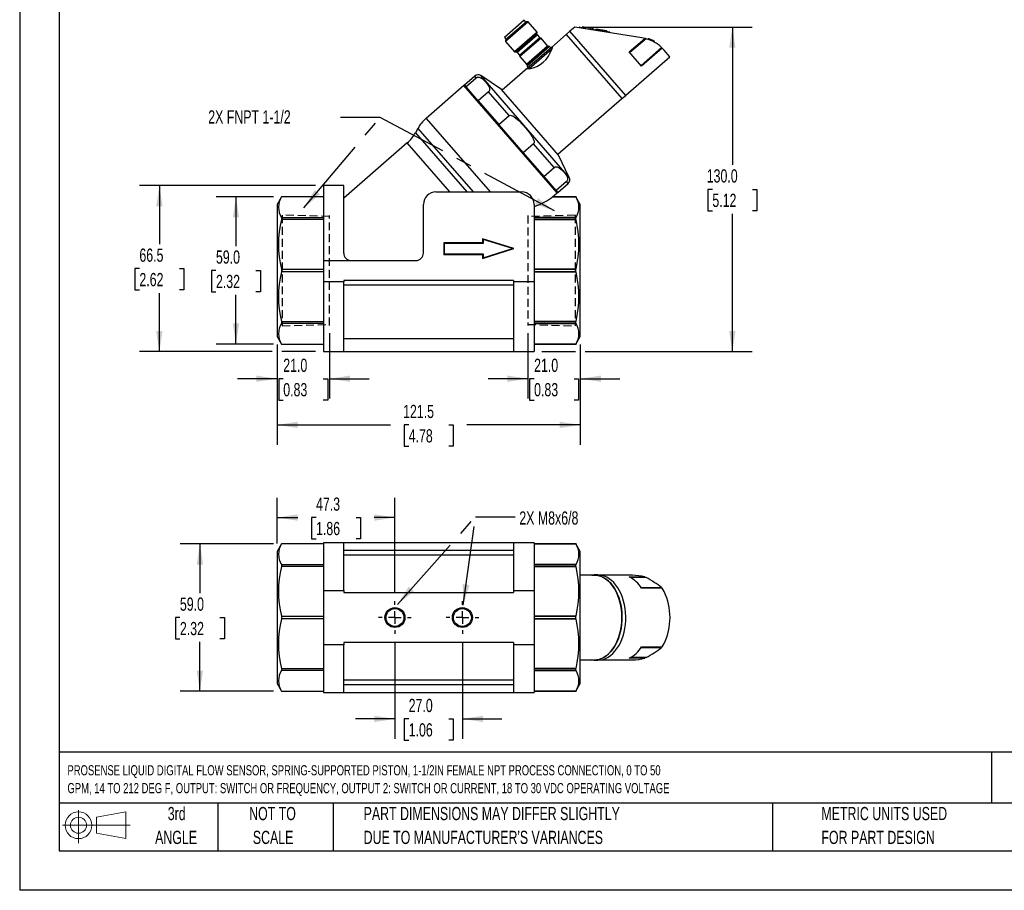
# Model space of a CAD drawing. Header units: millimetres. Extents: x 0 to 699, y 0 to 540.
# Tile 1 of 5: x 0 to 394, y 0 to 349. Entities that reach past the tile are written whole.
import ezdxf

# ---------------------------------------------------------------- set-up
doc = ezdxf.new("R2010")
doc.units = ezdxf.units.MM
doc.header["$LTSCALE"] = 2.5
doc.linetypes.add('CENTERX2', pattern=[20.32, 12.7, -2.54, 2.54, -2.54])
doc.linetypes.add('HIDDEN', pattern=[1.905, 1.27, -0.635])
for name, color, linetype in [('CENTER', 40, 'CENTERX2'), ('HIDDEN', 102, 'HIDDEN'), ('SLD-DEFPOINTS', 7, 'Continuous')]:
    doc.layers.add(name, color=color, linetype=linetype)
doc.layers.add('DIMENSIONS', color=140, linetype='Continuous', lineweight=25)
doc.layers.add('TEXT', color=140, linetype='Continuous', lineweight=25)
doc.styles.add('SLDTEXTSTYLE0', font='TXT', dxfattribs={"width": 0.7})
doc.dimstyles.new('SLDDIMSTYLE0', dxfattribs={"dimtxt": 5.39502, "dimasz": 8.255, "dimexe": 0, "dimexo": 0.0625, "dimgap": 1.348755, "dimtad": 0, "dimtih": 1, "dimtoh": 1, "dimrnd": 1e-09, "dimzin": 4, "dimdsep": 46, "dimtxsty": 'SLDTEXTSTYLE0', "dimsah": 1, "dimcen": 0.09, "dimadec": 0, "dimazin": 1, "dimtfac": 1, "dimtmove": 0, "dimatfit": 0, "dimfxl": 0, "dimfrac": 2, "dimtolj": 1, "dimtzin": 12, "dimarcsym": 0})
doc.dimstyles.new('SLDDIMSTYLE1', dxfattribs={"dimtxt": 5.39502, "dimasz": 8.255, "dimexe": 0, "dimexo": 0.0625, "dimgap": 1.348755, "dimtad": 0, "dimtih": 1, "dimtoh": 1, "dimrnd": 1e-09, "dimzin": 4, "dimdsep": 46, "dimtxsty": 'SLDTEXTSTYLE0', "dimsah": 1, "dimcen": 0.09, "dimadec": 0, "dimazin": 1, "dimtfac": 1, "dimtofl": 0, "dimtmove": 0, "dimatfit": 3, "dimfxl": 0, "dimfrac": 2, "dimtolj": 1, "dimtzin": 12, "dimarcsym": 0})
doc.dimstyles.new('SLDDIMSTYLE2', dxfattribs={"dimtxt": 5.39502, "dimasz": 8.255, "dimexe": 0, "dimexo": 0.0625, "dimgap": 1.348755, "dimtad": 0, "dimtih": 1, "dimtoh": 1, "dimrnd": 1e-09, "dimzin": 12, "dimdsep": 46, "dimtxsty": 'SLDTEXTSTYLE0', "dimsah": 1, "dimcen": 0.09, "dimadec": 0, "dimazin": 3, "dimtfac": 1, "dimtofl": 0, "dimtmove": 0, "dimatfit": 3, "dimfxl": 0, "dimfrac": 2, "dimtolj": 1, "dimtzin": 12, "dimarcsym": 0})
doc.dimstyles.new('SLDDIMSTYLE3', dxfattribs={"dimtxt": 0.18, "dimasz": 8.255, "dimexe": 0, "dimexo": 0.0625, "dimgap": 0, "dimtad": 0, "dimtih": 1, "dimtoh": 1, "dimdec": 0, "dimrnd": 1e-09, "dimzin": 0, "dimdsep": 46, "dimtxsty": 'Standard', "dimsah": 1, "dimcen": 0.09, "dimadec": 0, "dimazin": 0, "dimtfac": 8.255, "dimtdec": 0, "dimtofl": 0, "dimtmove": 0, "dimatfit": 3, "dimfxl": 0, "dimfrac": 2, "dimtolj": 1, "dimtzin": 0, "dimarcsym": 0})

# ---------------------------------------------------------------- blocks, each defined once
blk = doc.blocks.new('Block11')
at = {"color": 7, "linetype": 'Continuous', "lineweight": 18}
for p, q in [((6.47, 13.28), (6.47, 0)), ((13.7, 10.42), (25.44, 12.58)), ((25.44, 12.58), (25.44, 1.83)), ((13.7, 3.99), (13.7, 10.42)), ((0, 7.2), (27.18, 7.2)), ((13.7, 3.99), (25.44, 1.83))]:
    blk.add_line(p, q, dxfattribs=at)
for radius in [5.38, 3.21]:
    blk.add_circle((6.47, 7.2), radius, dxfattribs=at)
blk = doc.blocks.new('Block12')
at = {"layer": 'SLD-DEFPOINTS'}
blk.add_blockref('Block11', (0, 0), dxfattribs=at)
blk = doc.blocks.new('SW_NOTE_0')
at = {"layer": 'TEXT', "color": 0, "linetype": 'CENTERX2', "lineweight": 18, "char_height": 4.0502, "attachment_point": 1, "style": 'SLDTEXTSTYLE0'}
for s, insert in [('PROSENSE LIQUID DIGITAL FLOW SENSOR, SPRING-SUPPORTED PISTON, 1-1/2IN FEMALE NPT PROCESS CONNECTION, 0 TO 50', (0, 5.22)), ('GPM, 14 TO 212 DEG F, OUTPUT: SWITCH OR FREQUENCY, OUTPUT 2: SWITCH OR CURRENT, 18 TO 30 VDC OPERATING VOLTAGE', (0, -1.93))]:
    blk.add_mtext(s, dxfattribs=dict(at, insert=insert))
blk = doc.blocks.new('SW_NOTE_0_3')
at = {"layer": 'TEXT', "color": 0, "linetype": 'CENTERX2', "lineweight": 18, "char_height": 5.2917, "attachment_point": 1, "style": 'SLDTEXTSTYLE0'}
for s, insert in [('PART DIMENSIONS MAY DIFFER SLIGHTLY', (0, 6.82)), ("DUE TO MANUFACTURER'S VARIANCES", (0, -2.73))]:
    blk.add_mtext(s, dxfattribs=dict(at, insert=insert))
blk = doc.blocks.new('SW_NOTE_0_4')
at = {"layer": 'TEXT', "color": 0, "linetype": 'CENTERX2', "lineweight": 18, "char_height": 5.292, "attachment_point": 2, "style": 'SLDTEXTSTYLE0'}
for s, insert in [('NOT TO', (13.15, 6.82)), ('SCALE', (13.39, -2.73))]:
    blk.add_mtext(s, dxfattribs=dict(at, insert=insert))
blk = doc.blocks.new('SW_NOTE_0_5')
at = {"layer": 'TEXT', "color": 0, "linetype": 'CENTERX2', "lineweight": 18, "char_height": 5.292, "attachment_point": 2, "style": 'SLDTEXTSTYLE0'}
for s, insert in [('3rd', (5.79, 6.82)), ('ANGLE', (5.54, -2.73))]:
    blk.add_mtext(s, dxfattribs=dict(at, insert=insert))
blk = doc.blocks.new('SW_NOTE_0_6')
at = {"layer": 'TEXT', "color": 0, "linetype": 'CENTERX2', "lineweight": 18, "char_height": 5.2917, "attachment_point": 1, "style": 'SLDTEXTSTYLE0'}
for s, insert in [('METRIC UNITS USED', (0, 6.82)), ('FOR PART DESIGN', (0, -2.73))]:
    blk.add_mtext(s, dxfattribs=dict(at, insert=insert))
blk = doc.blocks.new('_D')
at = {"layer": 'DIMENSIONS'}
for p, q in [((203.61, 223.22), (203.61, 197.08)), ((224.61, 218.72), (224.61, 197.08)), ((203.61, 205.02), (187.73, 205.02)), ((206.09, 205.02), (204.28, 205.02)), ((204.28, 205.02), (204.28, 196.45)), ((222.12, 205.02), (223.93, 205.02)), ((223.93, 205.02), (223.93, 196.45)), ((224.61, 205.02), (240.48, 205.02)), ((204.28, 196.45), (206.09, 196.45)), ((223.93, 196.45), (222.12, 196.45))]:
    blk.add_line(p, q, dxfattribs=at)
for points in [[(203.61, 205.02), (195.35, 206.29), (195.35, 203.75)], [(224.61, 205.02), (232.86, 203.75), (232.86, 206.29)]]:
    blk.add_solid(points, dxfattribs=at)
at = {"layer": 'DIMENSIONS', "char_height": 5.292, "attachment_point": 1, "style": 'SLDTEXTSTYLE0'}
for s, insert in [('21.0', (206.09, 213.05)), ('0.83', (206.09, 203.27))]:
    blk.add_mtext(s, dxfattribs=dict(at, insert=insert))
blk = doc.blocks.new('_D_1')
at = {"layer": 'DIMENSIONS'}
for p, q in [((124.11, 223.22), (124.11, 197.08)), ((103.11, 218.72), (103.11, 197.08)), ((103.11, 205.02), (87.23, 205.02)), ((105.59, 205.02), (103.78, 205.02)), ((103.78, 205.02), (103.78, 196.45)), ((121.62, 205.02), (123.43, 205.02)), ((123.43, 205.02), (123.43, 196.45)), ((124.11, 205.02), (139.98, 205.02)), ((103.78, 196.45), (105.59, 196.45)), ((123.43, 196.45), (121.62, 196.45))]:
    blk.add_line(p, q, dxfattribs=at)
for points in [[(103.11, 205.02), (94.85, 206.29), (94.85, 203.75)], [(124.11, 205.02), (132.36, 203.75), (132.36, 206.29)]]:
    blk.add_solid(points, dxfattribs=at)
at = {"layer": 'DIMENSIONS', "char_height": 5.292, "attachment_point": 1, "style": 'SLDTEXTSTYLE0'}
for s, insert in [('21.0', (105.59, 213.05)), ('0.83', (105.59, 203.27))]:
    blk.add_mtext(s, dxfattribs=dict(at, insert=insert))
blk = doc.blocks.new('_D_2')
at = {"layer": 'DIMENSIONS'}
for p, q in [((101.66, 277.89), (78.71, 277.89)), ((86.65, 277.89), (86.65, 258.18)), ((78.63, 248.39), (76.82, 248.39)), ((76.82, 248.39), (76.82, 239.82)), ((94.66, 248.39), (96.47, 248.39)), ((96.47, 248.39), (96.47, 239.82)), ((76.82, 239.82), (78.63, 239.82)), ((86.65, 218.89), (86.65, 238.61)), ((96.47, 239.82), (94.66, 239.82)), ((101.66, 218.89), (78.71, 218.89))]:
    blk.add_line(p, q, dxfattribs=at)
for points in [[(86.65, 277.89), (85.38, 269.64), (87.92, 269.64)], [(86.65, 218.89), (87.92, 227.15), (85.38, 227.15)]]:
    blk.add_solid(points, dxfattribs=at)
at = {"layer": 'DIMENSIONS', "char_height": 5.292, "attachment_point": 1, "style": 'SLDTEXTSTYLE0'}
for s, insert in [('59.0', (78.63, 256.42)), ('2.32', (78.63, 246.64))]:
    blk.add_mtext(s, dxfattribs=dict(at, insert=insert))
blk = doc.blocks.new('_D_3')
at = {"layer": 'DIMENSIONS'}
for p, q in [((103.11, 218.72), (103.11, 178.58)), ((224.61, 218.72), (224.61, 217.8)), ((224.61, 213.99), (224.61, 178.58)), ((103.11, 186.52), (148.53, 186.52)), ((155.84, 186.52), (154.03, 186.52)), ((154.03, 186.52), (154.03, 177.95)), ((171.87, 186.52), (173.68, 186.52)), ((173.68, 186.52), (173.68, 177.95)), ((224.61, 186.52), (179.18, 186.52)), ((154.03, 177.95), (155.84, 177.95)), ((173.68, 177.95), (171.87, 177.95))]:
    blk.add_line(p, q, dxfattribs=at)
for points in [[(103.11, 186.52), (111.36, 185.25), (111.36, 187.79)], [(224.61, 186.52), (216.35, 187.79), (216.35, 185.25)]]:
    blk.add_solid(points, dxfattribs=at)
at = {"layer": 'DIMENSIONS', "char_height": 5.292, "attachment_point": 1, "style": 'SLDTEXTSTYLE0'}
for s, insert in [('121.5', (153.6, 194.55)), ('4.78', (155.84, 184.77))]:
    blk.add_mtext(s, dxfattribs=dict(at, insert=insert))
blk = doc.blocks.new('_D_4')
at = {"layer": 'DIMENSIONS'}
for p, q in [((225.55, 345.91), (293.45, 345.91)), ((285.51, 345.91), (285.51, 290.68)), ((277.5, 280.9), (275.68, 280.9)), ((275.68, 280.9), (275.68, 272.33)), ((293.53, 280.9), (295.34, 280.9)), ((295.34, 280.9), (295.34, 272.33)), ((275.68, 272.33), (277.5, 272.33)), ((295.34, 272.33), (293.53, 272.33)), ((285.51, 215.89), (285.51, 271.12)), ((209.23, 215.89), (222.7, 215.89)), ((226.51, 215.89), (293.45, 215.89))]:
    blk.add_line(p, q, dxfattribs=at)
for points in [[(285.51, 345.91), (284.24, 337.65), (286.78, 337.65)], [(285.51, 215.89), (286.78, 224.15), (284.24, 224.15)]]:
    blk.add_solid(points, dxfattribs=at)
at = {"layer": 'DIMENSIONS', "char_height": 5.292, "attachment_point": 1, "style": 'SLDTEXTSTYLE0'}
for s, insert in [('130.0', (275.25, 288.93)), ('5.12', (277.5, 279.15))]:
    blk.add_mtext(s, dxfattribs=dict(at, insert=insert))
blk = doc.blocks.new('_D_5')
at = {"layer": 'DIMENSIONS'}
for p, q in [((118.48, 282.39), (48.04, 282.39)), ((55.97, 282.39), (55.97, 258.93)), ((47.96, 249.14), (46.15, 249.14)), ((46.15, 249.14), (46.15, 240.57)), ((63.99, 249.14), (65.8, 249.14)), ((65.8, 249.14), (65.8, 240.57)), ((46.15, 240.57), (47.96, 240.57)), ((55.97, 215.89), (55.97, 239.36)), ((65.8, 240.57), (63.99, 240.57)), ((101.2, 215.89), (48.04, 215.89)), ((118.48, 215.89), (105.01, 215.89))]:
    blk.add_line(p, q, dxfattribs=at)
for points in [[(55.97, 282.39), (54.7, 274.14), (57.24, 274.14)], [(55.97, 215.89), (57.24, 224.15), (54.7, 224.15)]]:
    blk.add_solid(points, dxfattribs=at)
at = {"layer": 'DIMENSIONS', "char_height": 5.292, "attachment_point": 1, "style": 'SLDTEXTSTYLE0'}
for s, insert in [('66.5', (47.96, 257.17)), ('2.62', (47.96, 247.39))]:
    blk.add_mtext(s, dxfattribs=dict(at, insert=insert))
blk = doc.blocks.new('_D_15')
at = {"layer": 'DIMENSIONS'}
for p, q in [((150.36, 99.6), (150.36, 60.76)), ((177.36, 99.6), (177.36, 60.76)), ((150.36, 68.7), (134.48, 68.7)), ((155.84, 68.7), (154.03, 68.7)), ((154.03, 68.7), (154.03, 60.12)), ((171.87, 68.7), (173.68, 68.7)), ((173.68, 68.7), (173.68, 60.12)), ((177.36, 68.7), (193.23, 68.7)), ((154.03, 60.12), (155.84, 60.12)), ((173.68, 60.12), (171.87, 60.12))]:
    blk.add_line(p, q, dxfattribs=at)
for points in [[(150.36, 68.7), (142.1, 69.97), (142.1, 67.43)], [(177.36, 68.7), (185.61, 67.43), (185.61, 69.97)]]:
    blk.add_solid(points, dxfattribs=at)
at = {"layer": 'DIMENSIONS', "char_height": 5.292, "attachment_point": 1, "style": 'SLDTEXTSTYLE0'}
for s, insert in [('27.0', (155.84, 76.73)), ('1.06', (155.84, 66.94))]:
    blk.add_mtext(s, dxfattribs=dict(at, insert=insert))
blk = doc.blocks.new('_D_16')
at = {"layer": 'DIMENSIONS'}
for p, q in [((101.65, 138.79), (64.27, 138.79)), ((72.21, 138.79), (72.21, 119.09)), ((64.19, 109.31), (62.38, 109.31)), ((62.38, 109.31), (62.38, 100.73)), ((80.23, 109.31), (82.04, 109.31)), ((82.04, 109.31), (82.04, 100.73)), ((62.38, 100.73), (64.19, 100.73)), ((72.21, 79.82), (72.21, 99.52)), ((82.04, 100.73), (80.23, 100.73)), ((101.66, 79.82), (64.27, 79.82))]:
    blk.add_line(p, q, dxfattribs=at)
for points in [[(72.21, 138.79), (70.94, 130.54), (73.48, 130.54)], [(72.21, 79.82), (73.48, 88.08), (70.94, 88.08)]]:
    blk.add_solid(points, dxfattribs=at)
at = {"layer": 'DIMENSIONS', "char_height": 5.292, "attachment_point": 1, "style": 'SLDTEXTSTYLE0'}
for s, insert in [('59.0', (64.19, 117.34)), ('2.32', (64.19, 107.55))]:
    blk.add_mtext(s, dxfattribs=dict(at, insert=insert))
blk = doc.blocks.new('_D_17')
at = {"layer": 'DIMENSIONS'}
for p, q in [((103.11, 138.99), (103.11, 157.32)), ((150.36, 119.03), (150.36, 157.32)), ((103.11, 149.38), (111.41, 149.38)), ((118.72, 149.38), (116.9, 149.38)), ((116.9, 149.38), (116.9, 140.81)), ((134.75, 149.38), (136.56, 149.38)), ((136.56, 149.38), (136.56, 140.81)), ((150.36, 149.38), (142.06, 149.38)), ((116.9, 140.81), (118.72, 140.81)), ((136.56, 140.81), (134.75, 140.81))]:
    blk.add_line(p, q, dxfattribs=at)
for points in [[(103.11, 149.38), (111.36, 148.11), (111.36, 150.65)], [(150.36, 149.38), (142.1, 150.65), (142.1, 148.11)]]:
    blk.add_solid(points, dxfattribs=at)
at = {"layer": 'DIMENSIONS', "char_height": 5.292, "attachment_point": 1, "style": 'SLDTEXTSTYLE0'}
for s, insert in [('47.3', (118.72, 157.41)), ('1.86', (118.72, 147.63))]:
    blk.add_mtext(s, dxfattribs=dict(at, insert=insert))
blk = doc.blocks.new('SW_CENTERMARKSYMBOL_1')
at = {"layer": 'CENTER', "color": 0}
for p, q in [((0, 5.08), (0, 6.54)), ((-5.08, 0), (-6.54, 0)), ((0, 0), (-2.54, 0)), ((0, 0), (0, 2.54)), ((0, 0), (0, -2.54)), ((0, 0), (2.54, 0)), ((5.08, 0), (6.54, 0)), ((0, -5.08), (0, -6.54))]:
    blk.add_line(p, q, dxfattribs=at)
blk = doc.blocks.new('SW_CENTERMARKSYMBOL_2')
at = {"layer": 'CENTER', "color": 0}
for p, q in [((0, 5.08), (0, 6.54)), ((-5.08, 0), (-6.54, 0)), ((0, 0), (-2.54, 0)), ((0, 0), (0, 2.54)), ((0, 0), (0, -2.54)), ((0, 0), (2.54, 0)), ((5.08, 0), (6.54, 0)), ((0, -5.08), (0, -6.54))]:
    blk.add_line(p, q, dxfattribs=at)

msp = doc.modelspace()

# ---------------------------------------------------------------- linework, layer by layer
at = {"color": 7, "linetype": 'Continuous'}
for p in [(0.006, 539.757), (698.506, 0.007)]:
    msp.add_line(p, (0.006, 0.007), dxfattribs=at)
for p, q in [((202.154, 348.672), (194.192, 341.75)), ((203.685, 348.015), (194.629, 340.142)), ((202.98, 348.065), (194.678, 340.848)), ((202.81, 347.917), (202.154, 348.672)), ((203.685, 348.015), (202.98, 348.065)), ((207.294, 343.864), (203.685, 348.015)), ((207.294, 343.864), (198.237, 335.992)), ((198.836, 335.95), (207.252, 343.266)), ((207.252, 343.266), (207.294, 343.864)), ((220.437, 344.292), (218.928, 342.98)), ((242.809, 318.556), (220.437, 344.292)), ((222.374, 345.909), (220.47, 344.254)), ((249.215, 341.658), (222.374, 345.909)), ((224.119, 345.835), (224.088, 345.638)), ((225.027, 345.691), (224.119, 345.835)), ((224.996, 345.494), (225.027, 345.691)), ((225.027, 345.691), (230.46, 344.831)), ((225.433, 345.982), (225.378, 345.636)), ((229.828, 345.285), (225.433, 345.982)), ((229.773, 344.94), (229.828, 345.285)), ((230.46, 344.831), (230.428, 344.633)), ((236.465, 343.88), (230.46, 344.831)), ((230.865, 345.121), (230.81, 344.775)), ((235.26, 344.425), (230.865, 345.121)), ((235.206, 344.079), (235.26, 344.425)), ((236.434, 343.682), (236.465, 343.88)), ((194.192, 341.75), (194.848, 340.995)), ((194.678, 340.848), (194.629, 340.142)), ((194.629, 340.142), (198.237, 335.992)), ((207.398, 342.83), (199.247, 335.745)), ((200.2, 334.648), (208.351, 341.734)), ((208.867, 341.521), (200.338, 334.108)), ((208.762, 341.529), (200.346, 334.213)), ((208.351, 341.734), (207.398, 342.83)), ((208.867, 341.521), (208.762, 341.529)), ((211.524, 338.465), (208.867, 341.521)), ((218.961, 342.942), (213.014, 337.773)), ((218.928, 342.98), (241.299, 317.244)), ((244.219, 335.987), (250.454, 341.408)), ((250.922, 341.284), (244.481, 335.685)), ((250.454, 341.408), (249.215, 341.658)), ((251.687, 341.048), (251.948, 341.275)), ((252.163, 341.197), (251.904, 340.972)), ((253.831, 340.129), (254.073, 340.34)), ((254.02, 340.028), (254.261, 340.238)), ((198.237, 335.992), (198.836, 335.95)), ((199.247, 335.745), (200.2, 334.648)), ((202.996, 331.051), (211.524, 338.465)), ((211.762, 338.298), (203.128, 330.792)), ((212.318, 338.085), (203.262, 330.212)), ((213.014, 337.773), (203.473, 329.479)), ((213.153, 337.103), (204.118, 329.249)), ((212.318, 338.085), (211.762, 338.298)), ((212.772, 337.562), (212.318, 338.085)), ((249.137, 330.33), (244.219, 335.987)), ((248.918, 330.582), (257.165, 337.75)), ((257.406, 337.518), (249.137, 330.33)), ((258.189, 336.684), (257.406, 337.518)), ((260.512, 334.012), (258.189, 336.684)), ((200.346, 334.213), (200.338, 334.108)), ((200.338, 334.108), (202.996, 331.051)), ((242.776, 318.594), (260.512, 334.012)), ((203.473, 329.479), (193.255, 320.597)), ((203.128, 330.792), (203.262, 330.212)), ((203.262, 330.212), (203.715, 329.69)), ((182.308, 326.318), (178.163, 322.715)), ((178.782, 322.004), (182.926, 325.606)), ((182.926, 325.606), (182.308, 326.318)), ((192.993, 320.899), (184.738, 326.466)), ((220.188, 285.686), (184.738, 326.466)), ((177.935, 322.517), (162.801, 309.361)), ((215.33, 279.498), (177.935, 322.517)), ((178.163, 322.715), (178.782, 322.004)), ((178.782, 322.004), (178.841, 321.936)), ((183.632, 316.425), (178.841, 321.936)), ((187.835, 319.959), (183.691, 316.356)), ((196.096, 310.456), (187.835, 319.959)), ((215.824, 294.635), (192.993, 320.899)), ((183.632, 316.425), (183.691, 316.356)), ((183.691, 316.356), (191.952, 306.854)), ((215.561, 294.937), (241.267, 317.282)), ((241.299, 317.244), (242.809, 318.556)), ((162.801, 309.361), (188.452, 279.853)), ((191.952, 306.854), (196.096, 310.456)), ((159.523, 305.314), (158.543, 303.545)), ((159.523, 305.314), (181.656, 279.853)), ((192.07, 306.717), (191.952, 306.854)), ((201.652, 295.695), (192.07, 306.717)), ((158.543, 303.545), (179.137, 279.853)), ((155.265, 299.497), (129.807, 277.367)), ((172.341, 279.853), (155.265, 299.497)), ((205.915, 299.161), (201.771, 295.558)), ((214.175, 289.659), (205.915, 299.161)), ((201.652, 295.695), (201.771, 295.558)), ((201.771, 295.558), (210.031, 286.056)), ((220.188, 285.686), (215.824, 294.635)), ((210.031, 286.056), (214.175, 289.659)), ((210.09, 285.988), (210.031, 286.056)), ((214.881, 280.477), (210.09, 285.988)), ((129.807, 282.393), (121.657, 282.393)), ((121.657, 282.393), (121.657, 252.393)), ((129.807, 255.393), (129.807, 282.393)), ((214.881, 280.477), (214.94, 280.408)), ((219.084, 284.011), (214.94, 280.408)), ((214.94, 280.408), (215.559, 279.697)), ((215.559, 279.697), (219.703, 283.299)), ((219.703, 283.299), (219.084, 284.011)), ((104.839, 277.893), (103.107, 274.893)), ((104.839, 277.889), (104.827, 277.867)), ((121.657, 277.867), (104.827, 277.867)), ((121.657, 277.893), (104.839, 277.893)), ((104.839, 277.893), (104.839, 277.889)), ((121.657, 277.889), (104.839, 277.889)), ((166.775, 279.853), (201.057, 279.853)), ((213.445, 277.867), (213.472, 277.889)), ((213.445, 277.867), (222.887, 277.867)), ((222.875, 277.893), (213.472, 277.893)), ((222.875, 277.889), (213.472, 277.889)), ((213.475, 277.885), (215.33, 279.498)), ((224.607, 274.893), (222.875, 277.893)), ((222.875, 277.889), (222.875, 277.893)), ((222.887, 277.867), (222.875, 277.889)), ((103.107, 274.893), (103.107, 221.893)), ((161.775, 255.393), (161.775, 274.853)), ((206.057, 274.853), (206.057, 243.852)), ((224.607, 221.893), (224.607, 274.893)), ((104.827, 269.64), (104.839, 269.617)), ((104.827, 269.64), (121.657, 269.64)), ((104.839, 268.883), (104.827, 268.829)), ((121.657, 268.829), (104.827, 268.829)), ((104.839, 269.617), (104.839, 268.883)), ((104.839, 269.617), (121.657, 269.617)), ((121.657, 268.883), (104.839, 268.883)), ((222.887, 269.64), (206.057, 269.64)), ((206.057, 269.617), (222.875, 269.617)), ((222.875, 268.883), (206.057, 268.883)), ((206.057, 268.829), (222.887, 268.829)), ((222.875, 269.617), (222.887, 269.64)), ((222.875, 268.883), (222.875, 269.617)), ((222.887, 268.829), (222.875, 268.883)), ((185.467, 261.063), (185.467, 259.428)), ((185.467, 261.063), (185.628, 260.844)), ((197.907, 257.143), (185.467, 261.063)), ((185.628, 260.844), (185.628, 259.268)), ((197.372, 257.143), (185.628, 260.844)), ((185.467, 259.428), (169.907, 259.428)), ((169.907, 259.428), (170.068, 259.268)), ((169.907, 259.428), (169.907, 254.858)), ((185.628, 259.268), (170.068, 259.268)), ((170.068, 259.268), (170.068, 255.019)), ((185.467, 259.428), (185.628, 259.268)), ((185.467, 253.223), (197.907, 257.143)), ((185.628, 253.443), (197.372, 257.143)), ((197.907, 257.143), (197.372, 257.143)), ((169.907, 254.858), (170.068, 255.019)), ((169.907, 254.858), (185.467, 254.858)), ((170.068, 255.019), (185.628, 255.019)), ((185.628, 255.019), (185.467, 254.858)), ((185.467, 254.858), (185.467, 253.223)), ((185.467, 253.223), (185.628, 253.443)), ((185.628, 255.019), (185.628, 253.443)), ((104.827, 248.967), (104.839, 248.912)), ((104.827, 248.967), (121.657, 248.967)), ((104.839, 248.912), (104.839, 247.874)), ((104.839, 248.912), (121.657, 248.912)), ((121.657, 252.393), (132.807, 252.393)), ((121.657, 252.393), (121.657, 243.852)), ((132.807, 252.393), (158.775, 252.393)), ((222.887, 248.967), (206.057, 248.967)), ((206.057, 248.912), (222.875, 248.912)), ((222.875, 248.912), (222.887, 248.967)), ((222.875, 247.874), (222.875, 248.912)), ((104.839, 247.874), (104.827, 247.819)), ((121.657, 247.819), (104.827, 247.819)), ((121.657, 247.874), (104.839, 247.874)), ((222.875, 247.874), (206.057, 247.874)), ((206.057, 247.819), (222.887, 247.819)), ((222.887, 247.819), (222.875, 247.874)), ((129.897, 243.852), (121.657, 243.852)), ((121.657, 243.852), (121.657, 215.893)), ((197.817, 244.393), (129.897, 244.393)), ((129.897, 244.393), (129.897, 243.852)), ((129.897, 215.893), (129.897, 243.852)), ((197.817, 242.501), (129.897, 242.501)), ((197.817, 244.393), (197.817, 243.852)), ((197.817, 243.852), (197.817, 215.893)), ((206.057, 243.852), (197.817, 243.852)), ((206.057, 243.852), (206.057, 215.893)), ((104.827, 227.958), (121.657, 227.958)), ((104.827, 227.958), (104.839, 227.904)), ((104.839, 227.17), (104.827, 227.146)), ((121.657, 227.146), (104.827, 227.146)), ((104.839, 227.904), (104.839, 227.17)), ((104.839, 227.904), (121.657, 227.904)), ((121.657, 227.17), (104.839, 227.17)), ((222.887, 227.958), (206.057, 227.958)), ((206.057, 227.904), (222.875, 227.904)), ((222.875, 227.17), (206.057, 227.17)), ((206.057, 227.146), (222.887, 227.146)), ((222.875, 227.904), (222.887, 227.958)), ((222.875, 227.17), (222.875, 227.904)), ((222.887, 227.146), (222.875, 227.17)), ((103.107, 221.893), (104.839, 218.893)), ((197.817, 220.939), (129.897, 220.939)), ((222.875, 218.893), (224.607, 221.893)), ((104.827, 218.919), (104.839, 218.898)), ((104.827, 218.919), (121.657, 218.919)), ((104.839, 218.898), (104.839, 218.893)), ((104.839, 218.898), (121.657, 218.898)), ((104.839, 218.893), (121.657, 218.893)), ((222.887, 218.919), (206.057, 218.919)), ((206.057, 218.898), (222.875, 218.898)), ((206.057, 218.893), (222.875, 218.893)), ((222.875, 218.898), (222.887, 218.919)), ((222.875, 218.893), (222.875, 218.898)), ((121.657, 215.893), (129.897, 215.893)), ((129.897, 215.893), (197.817, 215.893)), ((197.817, 215.893), (206.057, 215.893)), ((104.839, 138.817), (103.107, 135.817)), ((104.839, 138.812), (104.827, 138.791)), ((121.657, 138.791), (104.827, 138.791)), ((121.657, 138.817), (104.839, 138.817)), ((104.839, 138.817), (104.839, 138.812)), ((121.657, 138.812), (104.839, 138.812)), ((129.897, 139.317), (121.657, 139.317)), ((121.657, 139.317), (121.657, 120.193)), ((129.897, 120.193), (129.897, 139.317)), ((197.817, 139.317), (129.897, 139.317)), ((206.057, 139.317), (197.817, 139.317)), ((197.817, 139.317), (197.817, 120.193)), ((206.057, 139.317), (206.057, 120.193)), ((222.875, 138.817), (206.057, 138.817)), ((222.875, 138.812), (206.057, 138.812)), ((206.057, 138.791), (222.887, 138.791)), ((224.607, 135.817), (222.875, 138.817)), ((222.875, 138.812), (222.875, 138.817)), ((222.887, 138.791), (222.875, 138.812)), ((103.107, 135.817), (103.107, 82.817)), ((129.897, 136.277), (197.817, 136.277)), ((197.817, 134.28), (129.897, 134.28)), ((224.607, 82.817), (224.607, 135.817)), ((104.827, 130.564), (104.839, 130.54)), ((104.827, 130.564), (121.657, 130.564)), ((104.839, 130.54), (104.839, 129.806)), ((104.839, 130.54), (121.657, 130.54)), ((222.887, 130.564), (206.057, 130.564)), ((206.057, 130.54), (222.875, 130.54)), ((222.875, 130.54), (222.887, 130.564)), ((222.875, 129.806), (222.875, 130.54)), ((104.839, 129.806), (104.827, 129.752)), ((121.657, 129.752), (104.827, 129.752)), ((121.657, 129.806), (104.839, 129.806)), ((222.875, 129.806), (206.057, 129.806)), ((206.057, 129.752), (222.887, 129.752)), ((222.887, 129.752), (222.875, 129.806)), ((230.114, 126.317), (224.607, 126.317)), ((231.623, 126.367), (230.114, 126.367)), ((244.292, 126.317), (232.479, 126.317)), ((244.219, 125.619), (250.454, 125.619)), ((250.922, 125.367), (244.733, 125.367)), ((250.454, 125.619), (249.215, 125.883)), ((250.454, 125.619), (250.454, 125.367)), ((121.657, 120.193), (129.897, 120.193)), ((121.657, 120.193), (121.657, 98.441)), ((129.897, 120.193), (129.897, 119.317)), ((129.897, 119.317), (197.817, 119.317)), ((197.817, 120.193), (206.057, 120.193)), ((197.817, 120.193), (197.817, 119.317)), ((206.057, 120.193), (206.057, 98.441)), ((248.966, 121.304), (257.165, 121.304)), ((257.406, 121.035), (249.137, 121.035)), ((258.189, 119.702), (257.406, 121.035)), ((104.827, 109.891), (104.839, 109.836)), ((104.827, 109.891), (121.657, 109.891)), ((104.839, 108.798), (104.827, 108.743)), ((121.657, 108.743), (104.827, 108.743)), ((104.839, 109.836), (104.839, 108.798)), ((104.839, 109.836), (121.657, 109.836)), ((121.657, 108.798), (104.839, 108.798)), ((222.887, 109.891), (206.057, 109.891)), ((206.057, 109.836), (222.875, 109.836)), ((222.875, 108.798), (206.057, 108.798)), ((206.057, 108.743), (222.887, 108.743)), ((222.875, 109.836), (222.887, 109.891)), ((222.875, 108.798), (222.875, 109.836)), ((222.887, 108.743), (222.875, 108.798)), ((197.817, 99.317), (129.897, 99.317)), ((129.897, 99.317), (129.897, 98.441)), ((197.817, 99.317), (197.817, 98.441)), ((257.406, 97.599), (258.189, 98.932)), ((129.897, 98.441), (121.657, 98.441)), ((121.657, 98.441), (121.657, 79.317)), ((129.897, 79.317), (129.897, 98.441)), ((206.057, 98.441), (197.817, 98.441)), ((197.817, 98.441), (197.817, 79.317)), ((206.057, 98.441), (206.057, 79.317)), ((248.966, 97.33), (257.165, 97.33)), ((249.137, 97.599), (257.406, 97.599)), ((224.607, 92.317), (230.114, 92.317)), ((230.114, 92.267), (229.257, 92.317)), ((230.114, 92.267), (231.623, 92.267)), ((232.479, 92.317), (244.292, 92.317)), ((250.454, 93.015), (244.219, 93.015)), ((250.922, 93.267), (244.733, 93.267)), ((249.215, 92.751), (250.454, 93.015)), ((250.454, 93.267), (250.454, 93.015)), ((104.827, 88.882), (104.839, 88.827)), ((104.827, 88.882), (121.657, 88.882)), ((104.839, 88.094), (104.827, 88.07)), ((121.657, 88.07), (104.827, 88.07)), ((104.839, 88.827), (104.839, 88.094)), ((104.839, 88.827), (121.657, 88.827)), ((121.657, 88.094), (104.839, 88.094)), ((222.887, 88.882), (206.057, 88.882)), ((206.057, 88.827), (222.875, 88.827)), ((222.875, 88.094), (206.057, 88.094)), ((206.057, 88.07), (222.887, 88.07)), ((222.875, 88.827), (222.887, 88.882)), ((222.875, 88.094), (222.875, 88.827)), ((222.887, 88.07), (222.875, 88.094)), ((129.897, 84.353), (197.817, 84.353)), ((103.107, 82.817), (104.839, 79.817)), ((104.827, 79.843), (104.839, 79.821)), ((104.827, 79.843), (121.657, 79.843)), ((104.839, 79.821), (104.839, 79.817)), ((104.839, 79.821), (121.657, 79.821)), ((104.839, 79.817), (121.657, 79.817)), ((121.657, 79.317), (129.897, 79.317)), ((197.817, 82.356), (129.897, 82.356)), ((129.897, 79.317), (197.817, 79.317)), ((197.817, 79.317), (206.057, 79.317)), ((222.887, 79.843), (206.057, 79.843)), ((206.057, 79.821), (222.875, 79.821)), ((206.057, 79.817), (222.875, 79.817)), ((222.875, 79.817), (224.607, 82.817)), ((222.875, 79.821), (222.887, 79.843)), ((222.875, 79.817), (222.875, 79.821))]:
    msp.add_line(p, q)
at = {"flags": 128}
for points in [[(213.014, 337.773), (213.207, 337.89), (213.302, 337.82), (213.29, 337.557), (213.153, 337.103)], [(204.118, 329.249), (203.649, 329.174), (203.384, 329.196), (203.328, 329.303), (203.473, 329.479)], [(182.926, 325.606), (183.094, 325.726), (183.302, 325.818), (183.625, 325.879), (184.019, 325.853), (184.371, 325.757), (184.943, 325.481), (185.443, 325.13), (186.34, 324.302), (187.244, 323.227), (187.77, 322.42), (188.057, 321.808), (188.192, 321.336), (188.228, 320.793), (188.17, 320.486), (188.06, 320.232), (187.949, 320.074), (187.835, 319.959)], [(196.096, 310.456), (196.277, 310.561), (196.529, 310.602), (196.961, 310.537), (197.545, 310.301), (198.088, 309.977), (199.954, 308.462), (201.624, 306.719), (203.45, 304.585), (204.602, 303.057), (205.315, 301.954), (205.743, 301.146), (206.062, 300.276), (206.132, 299.823), (206.101, 299.479), (206.02, 299.286), (205.915, 299.161)], [(214.175, 289.659), (214.343, 289.778), (214.551, 289.87), (214.874, 289.931), (215.268, 289.905), (215.62, 289.809), (216.192, 289.533), (216.692, 289.182), (217.589, 288.354), (218.493, 287.28), (219.019, 286.472), (219.306, 285.86), (219.441, 285.388), (219.477, 284.845), (219.419, 284.538), (219.309, 284.285), (219.198, 284.126), (219.084, 284.011)], [(229.257, 126.317), (229.589, 126.348), (230.638, 126.348), (231.682, 126.199), (232.712, 125.9), (233.719, 125.457), (234.695, 124.871), (235.631, 124.149), (236.517, 123.296), (237.348, 122.321), (238.115, 121.231), (238.812, 120.036), (239.432, 118.748), (239.971, 117.376), (240.423, 115.934), (240.784, 114.433), (241.051, 112.888), (241.223, 111.311), (241.296, 109.717), (241.272, 108.119), (241.149, 106.531), (240.929, 104.968), (240.615, 103.444), (240.208, 101.971), (239.712, 100.562), (239.132, 99.231), (238.473, 97.988), (237.74, 96.844), (236.94, 95.811), (236.081, 94.895), (235.168, 94.107), (234.212, 93.452), (233.219, 92.937), (232.199, 92.566), (231.161, 92.342), (230.114, 92.267), (230.114, 92.267)], [(241.267, 109.317), (241.218, 110.909), (241.071, 112.487), (240.828, 114.037), (240.491, 115.545), (240.063, 116.999), (239.547, 118.386), (238.949, 119.692), (238.272, 120.908), (237.524, 122.021), (236.711, 123.023), (235.84, 123.905), (234.919, 124.658), (233.955, 125.277), (232.958, 125.755), (231.936, 126.089), (230.897, 126.275), (230.114, 126.317)], [(231.623, 92.267), (232.67, 92.342), (233.709, 92.566), (234.729, 92.937), (235.721, 93.452), (236.678, 94.107), (237.59, 94.895), (238.45, 95.811), (239.25, 96.844), (239.982, 97.988), (240.642, 99.231), (241.222, 100.562), (241.717, 101.971), (242.124, 103.444), (242.439, 104.968), (242.658, 106.531), (242.781, 108.119), (242.806, 109.717), (242.732, 111.311), (242.561, 112.888), (242.293, 114.433), (241.932, 115.934), (241.48, 117.376), (240.942, 118.748), (240.321, 120.036), (239.625, 121.231), (238.858, 122.321), (238.027, 123.296), (237.14, 124.149), (236.205, 124.871), (235.229, 125.457), (234.221, 125.9), (233.191, 126.199), (232.147, 126.348), (231.623, 126.367)], [(230.114, 92.317), (230.897, 92.359), (231.936, 92.545), (232.958, 92.879), (233.955, 93.357), (234.919, 93.976), (235.84, 94.729), (236.711, 95.611), (237.524, 96.613), (238.272, 97.726), (238.949, 98.942), (239.547, 100.248), (240.063, 101.635), (240.491, 103.088), (240.828, 104.597), (241.071, 106.147), (241.218, 107.725), (241.267, 109.317)]]:
    msp.add_lwpolyline(points, dxfattribs=at)
for centre, radius in [((150.357, 109.317), 4), ((150.357, 109.317), 3.594), ((177.357, 109.317), 4), ((177.357, 109.317), 3.594)]:
    msp.add_circle(centre, radius)
for centre, radius, start, end in [((207.85, 343.224), 0.6, 176, 221), ((208.804, 342.127), 0.6, 221, 266), ((247.999, 331.202), 10.497, 73.83325, 76.47188), ((246.868, 326.843), 15, 46.65096, 74.31925), ((246.869, 326.842), 15.3, 69.75372, 70.61158), ((246.869, 326.842), 15.3, 61.90765, 69.75372), ((246.869, 326.842), 15.3, 61.108, 61.90765), ((198.794, 335.351), 0.6, 41, 86), ((202.465, 340.274), 11.148, 278.52528, 343.47472), ((211.977, 338.858), 0.6, 221, 249), ((246.868, 326.843), 15, 45.3702, 46.65096), ((199.747, 334.255), 0.6, 356, 41), ((202.543, 330.658), 0.6, 13, 41), ((183.62, 324.808), 2, 56, 131), ((178.591, 321.762), 1, 113.36212, 131), ((172.642, 298.041), 15, 131, 150.99518), ((145.424, 310.818), 15, 311, 330.99518), ((218.391, 284.809), 2, 311, 26), ((111.745, 273.754), 8.049, 149.26444, 210.73556), ((166.775, 274.853), 5, 90, 180), ((201.057, 274.853), 5, 0, 90), ((214.674, 280.253), 1, 311, 328.63788), ((215.969, 273.754), 8.049, 329.26444, 30.73556), ((147.044, 258.898), 43.369, 166.76309, 193.23691), ((180.67, 258.898), 43.369, 346.76309, 13.23691), ((132.807, 255.393), 3, 180, 270), ((158.775, 255.393), 3, 270, 0), ((147.044, 237.889), 43.369, 166.76309, 193.23691), ((180.67, 237.889), 43.369, 346.76309, 13.23691), ((111.745, 223.033), 8.049, 149.26444, 210.73556), ((215.969, 223.033), 8.049, 329.26444, 30.73556), ((111.745, 134.677), 8.049, 149.26444, 210.73556), ((215.969, 134.677), 8.049, 329.26444, 30.73556), ((147.044, 119.822), 43.369, 166.76309, 193.23691), ((180.67, 119.822), 43.369, 346.76309, 13.23691), ((239.081, 115.178), 11.637, 30.21767, 63.80123), ((236.479, 109.317), 24.066, 334.43649, 25.56351), ((147.044, 98.812), 43.369, 166.76309, 193.23691), ((180.67, 98.812), 43.369, 346.76309, 13.23691), ((239.081, 103.456), 11.637, 296.19877, 329.78233), ((111.745, 83.956), 8.049, 149.26444, 210.73556), ((215.969, 83.956), 8.049, 329.26444, 30.73556)]:
    msp.add_arc(centre, radius, start, end)
for centre, major_axis, ratio, start_param, end_param in [((170.286, 278.105), (45.505, 3.75), 0.2459872, 5.5963019, 5.9397885), ((244.292, 109.317), (21.919, 0), 0.7755933, 1.3442916, 1.5707963), ((246.868, 120.416), (14.758, -7.035), 0.3817373, 0.9942265, 1.4771293), ((246.868, 122.156), (14.792, 6.687), 0.3720298, 5.2710822, 5.3023532), ((246.868, 98.218), (14.758, 7.035), 0.3817373, 4.806056, 5.2889588), ((246.868, 96.478), (14.792, -6.687), 0.3720298, 0.9808321, 1.0121031), ((244.292, 109.317), (21.919, 0), 0.7755933, 4.712389, 4.9388937)]:
    msp.add_ellipse(centre, major_axis=major_axis, ratio=ratio, start_param=start_param, end_param=end_param)
at = {"layer": 'HIDDEN'}
for p, q in [((124.107, 269.998), (105.212, 270.588)), ((105.212, 270.588), (105.212, 226.199)), ((124.107, 226.393), (124.107, 270.393)), ((222.501, 270.588), (203.607, 269.998)), ((203.607, 270.393), (203.607, 226.393)), ((222.501, 270.588), (222.501, 226.199)), ((105.212, 226.199), (124.107, 226.789)), ((203.607, 226.789), (222.501, 226.199))]:
    msp.add_line(p, q, dxfattribs=at)
at = {"layer": 'TEXT'}
for p, q in [((15.875, 523.875), (15.875, 15.875)), ((682.625, 55.315), (15.875, 55.315)), ((389.397, 55.315), (389.397, 34.925)), ((682.625, 34.925), (15.875, 34.925)), ((79.375, 34.925), (79.375, 15.875)), ((125.529, 34.925), (125.529, 15.875)), ((301.616, 34.925), (301.616, 15.875)), ((15.875, 15.875), (682.625, 15.875))]:
    msp.add_line(p, q, dxfattribs=at)

# ---------------------------------------------------------------- block references
at = {"layer": 'CENTER'}
for name, p in [('SW_CENTERMARKSYMBOL_2', (150.357, 109.317)), ('SW_CENTERMARKSYMBOL_1', (177.357, 109.317))]:
    msp.add_blockref(name, p, dxfattribs=at)
at = {"layer": 'SLD-DEFPOINTS'}
msp.add_blockref('Block12', (17.095, 18.885), dxfattribs=at)
at = {"layer": 'TEXT', "linetype": 'CENTERX2', "lineweight": 18}
for name, p in [('SW_NOTE_0', (19.134, 44.913)), ('SW_NOTE_0_5', (57.118, 26.589)), ('SW_NOTE_0_4', (88.143, 26.589)), ('SW_NOTE_0_3', (137.798, 26.589)), ('SW_NOTE_0_6', (321.196, 26.589))]:
    msp.add_blockref(name, p, dxfattribs=at)

# ---------------------------------------------------------------- texts
at = {"layer": 'TEXT', "linetype": 'CENTERX2', "lineweight": 18, "attachment_point": 1, "style": 'SLDTEXTSTYLE0'}
for s, insert, char_height in [('2X FNPT 1-1/2', (75.542, 312.568), 5.29167), ('2X M8x6/8', (200.163, 151.855), 5.2917)]:
    msp.add_mtext(s, dxfattribs=dict(at, insert=insert, char_height=char_height))

# ---------------------------------------------------------------- dimensions: what is measured, and where the dimension line sits
at = {"layer": 'DIMENSIONS'}
for base, p1, p2, dimstyle, picture, middle in [((285.512, 215.893), (222.374, 345.909), (206.057, 215.893), 'SLDDIMSTYLE1', '_D_4', (285.512, 280.901)), ((55.975, 282.393), (121.657, 215.893), (121.657, 282.393), 'SLDDIMSTYLE2', '_D_5', (55.975, 249.143)), ((86.645, 218.893), (104.839, 277.893), (104.839, 218.893), 'SLDDIMSTYLE1', '_D_2', (86.645, 248.393)), ((72.209, 138.791), (104.839, 79.821), (104.827, 138.791), 'SLDDIMSTYLE1', '_D_16', (72.209, 109.306))]:
    dim = msp.add_linear_dim(base=base, p1=p1, p2=p2, angle=90, dimstyle=dimstyle, dxfattribs=at)
    dim.commit()
    dim.dimension.update_dxf_attribs({"geometry": picture, "text_midpoint": middle, "dimtype": 160})
for base, p1, p2, dimstyle, picture, middle in [((124.107, 205.02), (103.107, 221.893), (124.107, 226.393), 'SLDDIMSTYLE0', '_D_1', (113.607, 205.02)), ((203.607, 205.02), (224.607, 221.893), (203.607, 226.393), 'SLDDIMSTYLE0', '_D', (214.107, 205.02)), ((224.607, 186.522), (103.107, 221.893), (224.607, 221.893), 'SLDDIMSTYLE2', '_D_3', (163.857, 186.522)), ((150.357, 149.381), (103.107, 135.817), (150.357, 115.857), 'SLDDIMSTYLE2', '_D_17', (126.732, 149.381)), ((177.357, 68.696), (150.357, 102.777), (177.357, 102.777), 'SLDDIMSTYLE0', '_D_15', (163.857, 68.696))]:
    dim = msp.add_linear_dim(base=base, p1=p1, p2=p2, dimstyle=dimstyle, dxfattribs=at)
    dim.commit()
    dim.dimension.update_dxf_attribs({"geometry": picture, "text_midpoint": middle, "dimtype": 160})

# ---------------------------------------------------------------- leaders
at = {"layer": 'TEXT', "linetype": 'CENTERX2', "lineweight": 18}
for points in [[(113.881, 273.484), (144.469, 309.712), (128.594, 309.712)], [(214.322, 272.274), (144.469, 309.712), (128.594, 309.712)], [(151.393, 114.575), (182.625, 149.712), (198.5, 149.712)], [(177.721, 114.339), (182.625, 149.712), (198.5, 149.712)]]:
    msp.add_leader(points, dimstyle='SLDDIMSTYLE3', dxfattribs=at)

doc.saveas('drawing.dxf')
